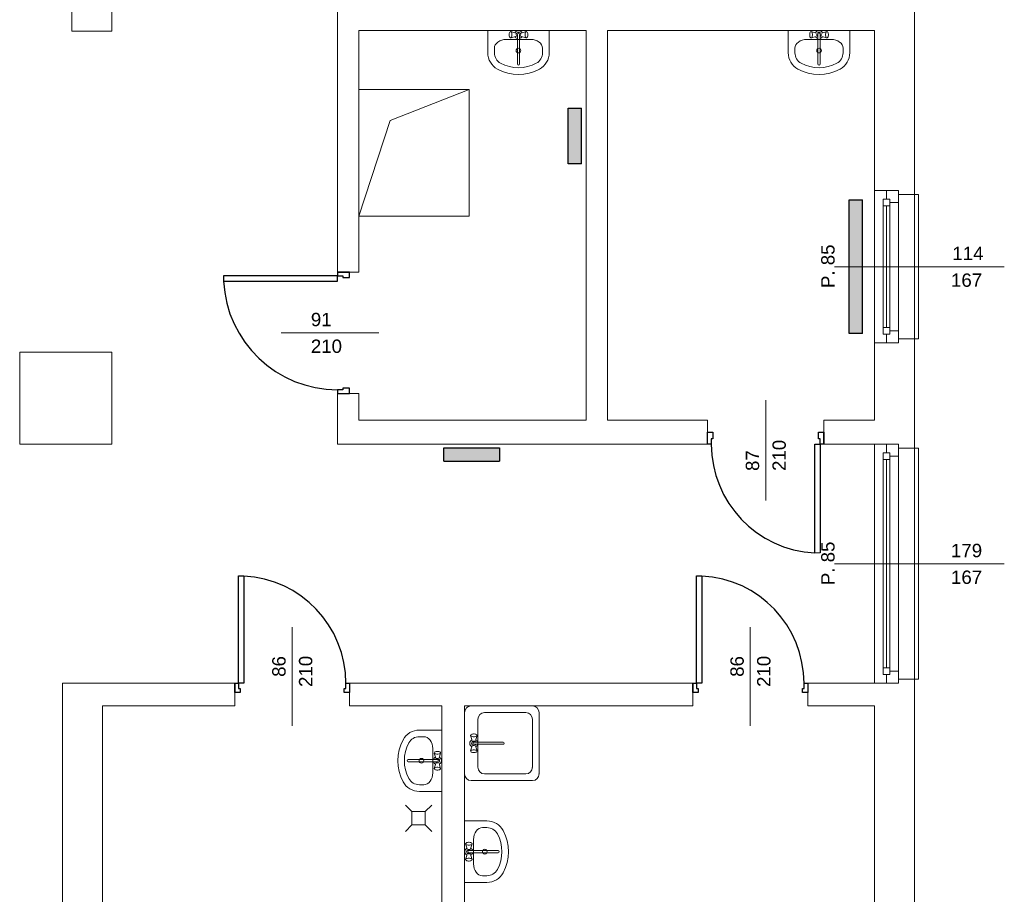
# Model space of a CAD drawing. Header units: millimetres. Extents: x 12683 to 90307, y 30842 to 62253.
# Tile 110 of 152: x 52412 to 53149, y 50466 to 51122. Entities that reach past the tile are written whole.
import ezdxf

# ---------------------------------------------------------------- set-up
doc = ezdxf.new("R2010")
doc.units = ezdxf.units.MM
doc.header["$LTSCALE"] = 0.6
doc.layers.add('zzz_podklady_drzwi', color=252, linetype='Continuous')
doc.layers.add('zzz_podklady_grzejniki_ist', color=252, linetype='Continuous')
for name, color, linetype, lineweight in [('zzz_podklady_drzwi_opisy', 252, 'Continuous', 15), ('zzz_podklady_okna_opisy', 252, 'Continuous', 15), ('zzz_podklady_sciany', 252, 'Continuous', 15)]:
    doc.layers.add(name, color=color, linetype=linetype, lineweight=lineweight)
doc.styles.add('GENERATED_STYLE_1', font='ARIAL.TTF')

msp = doc.modelspace()

# ---------------------------------------------------------------- hatches: boundary and pattern name
at = {"layer": 'zzz_podklady_grzejniki_ist'}
for points in [[(52832.26, 51055.33), (52822.26, 51055.33), (52822.26, 51013.55), (52832.26, 51013.55)], [(53042.58, 50986.53), (53032.58, 50986.53), (53032.58, 50886.53), (53042.58, 50886.53)], [(52770.82, 50790.87), (52770.82, 50800.87), (52729.04, 50800.87), (52729.04, 50790.87)]]:
    msp.add_hatch(color=256, dxfattribs=at).paths.add_polyline_path(points, flags=0)

# ---------------------------------------------------------------- linework, layer by layer
at = {"layer": 'zzz_podklady_drzwi'}
for p, q in [((52649.58, 50929.73), (52564.18, 50929.73)), ((52564.18, 50929.73), (52564.18, 50925.73)), ((52649.58, 50932.53), (52658.58, 50932.53)), ((52649.58, 50932.53), (52649.58, 50929.73)), ((52658.58, 50932.53), (52649.58, 50932.53)), ((52649.58, 50932.53), (52658.58, 50932.53)), ((52649.58, 50929.73), (52653.58, 50929.73)), ((52649.58, 50925.73), (52649.58, 50929.73)), ((52653.58, 50929.73), (52653.58, 50928.53)), ((52658.58, 50928.53), (52658.58, 50932.53)), ((52564.18, 50925.73), (52649.58, 50925.73)), ((52653.58, 50928.53), (52658.58, 50928.53)), ((52653.58, 50844.33), (52649.58, 50844.33)), ((52649.58, 50844.33), (52649.58, 50841.53)), ((52649.58, 50841.53), (52658.58, 50841.53)), ((52649.58, 50841.53), (52658.58, 50841.53)), ((52649.58, 50841.53), (52658.58, 50841.53)), ((52658.58, 50845.53), (52653.58, 50845.53)), ((52653.58, 50845.53), (52653.58, 50844.33)), ((52658.58, 50841.53), (52658.58, 50845.53)), ((52926.58, 50803.53), (52926.58, 50812.53)), ((52926.58, 50812.53), (52930.58, 50812.53)), ((52926.58, 50803.53), (52926.58, 50812.53)), ((52926.58, 50803.53), (52926.58, 50812.53)), ((52930.58, 50812.53), (52930.58, 50807.53)), ((53009.58, 50807.53), (53009.58, 50812.53)), ((53009.58, 50812.53), (53013.58, 50812.53)), ((53013.58, 50803.53), (53013.58, 50812.53)), ((53013.58, 50812.53), (53013.58, 50803.53)), ((53013.58, 50803.53), (53013.58, 50812.53)), ((52930.58, 50807.53), (52929.38, 50807.53)), ((52929.38, 50807.53), (52929.38, 50803.53)), ((53010.78, 50807.53), (53009.58, 50807.53)), ((53010.78, 50803.53), (53010.78, 50807.53)), ((52929.38, 50803.53), (52926.58, 50803.53)), ((53006.78, 50722.13), (53006.78, 50803.53)), ((53006.78, 50803.53), (53010.78, 50803.53)), ((53013.58, 50803.53), (53010.78, 50803.53)), ((53010.78, 50803.53), (53010.78, 50722.13)), ((52575.38, 50624.53), (52575.38, 50704.93)), ((52575.38, 50704.93), (52579.38, 50704.93)), ((52579.38, 50704.93), (52579.38, 50624.53)), ((52918.38, 50624.53), (52918.38, 50704.93)), ((52918.38, 50704.93), (52922.38, 50704.93)), ((52922.38, 50704.93), (52922.38, 50624.53)), ((52572.58, 50624.53), (52572.58, 50617.53)), ((52572.58, 50624.53), (52575.38, 50624.53)), ((52572.58, 50617.53), (52572.58, 50624.53)), ((52572.58, 50624.53), (52572.58, 50617.53)), ((52575.38, 50624.53), (52575.38, 50620.53)), ((52579.38, 50624.53), (52575.38, 50624.53)), ((52575.38, 50620.53), (52576.58, 50620.53)), ((52576.58, 50620.53), (52576.58, 50617.53)), ((52654.58, 50617.53), (52654.58, 50620.53)), ((52654.58, 50620.53), (52655.78, 50620.53)), ((52655.78, 50620.53), (52655.78, 50624.53)), ((52655.78, 50624.53), (52658.58, 50624.53)), ((52658.58, 50624.53), (52658.58, 50617.53)), ((52658.58, 50624.53), (52658.58, 50617.53)), ((52658.58, 50624.53), (52658.58, 50617.53)), ((52915.58, 50624.53), (52915.58, 50617.53)), ((52915.58, 50624.53), (52918.38, 50624.53)), ((52915.58, 50617.53), (52915.58, 50624.53)), ((52915.58, 50624.53), (52915.58, 50617.53)), ((52918.38, 50624.53), (52918.38, 50620.53)), ((52922.38, 50624.53), (52918.38, 50624.53)), ((52918.38, 50620.53), (52919.58, 50620.53)), ((52919.58, 50620.53), (52919.58, 50617.53)), ((52997.58, 50617.53), (52997.58, 50620.53)), ((52997.58, 50620.53), (52998.78, 50620.53)), ((52998.78, 50620.53), (52998.78, 50624.53)), ((52998.78, 50624.53), (53001.58, 50624.53)), ((53001.58, 50624.53), (53001.58, 50617.53)), ((53001.58, 50624.53), (53001.58, 50617.53)), ((53001.58, 50624.53), (53001.58, 50617.53)), ((52576.58, 50617.53), (52572.58, 50617.53)), ((52658.58, 50617.53), (52654.58, 50617.53)), ((52919.58, 50617.53), (52915.58, 50617.53)), ((53001.58, 50617.53), (52997.58, 50617.53))]:
    msp.add_line(p, q, dxfattribs=at)
for centre, radius, start, end in [((52649.58, 50929.73), 85.4, 182.68463, 270), ((53010.78, 50803.53), 81.4, 180, 267.18335), ((52575.38, 50624.53), 80.4, 0, 87.14829), ((52918.38, 50624.53), 80.4, 0, 87.14829)]:
    msp.add_arc(centre, radius, start, end, dxfattribs=at)
at = {"layer": 'zzz_podklady_drzwi_opisy'}
for p, q in [((52607.44, 50887.03), (52680.58, 50887.03)), ((52970.08, 50761.38), (52970.08, 50836.53)), ((52615.58, 50666.67), (52615.58, 50592.53)), ((52958.58, 50666.67), (52958.58, 50592.53))]:
    msp.add_line(p, q, dxfattribs=at)
at = {"layer": 'zzz_podklady_grzejniki_ist'}
for p, q in [((52822.26, 51013.55), (52822.26, 51055.33)), ((52822.26, 51055.33), (52832.26, 51055.33)), ((52832.26, 51013.55), (52832.26, 51055.33)), ((52832.26, 51013.55), (52822.26, 51013.55)), ((53032.58, 50886.53), (53032.58, 50986.53)), ((53032.58, 50986.53), (53042.58, 50986.53)), ((53042.58, 50886.53), (53042.58, 50986.53)), ((53042.58, 50886.53), (53032.58, 50886.53)), ((52729.04, 50790.87), (52729.04, 50800.87)), ((52729.04, 50800.87), (52770.82, 50800.87)), ((52770.82, 50800.87), (52770.82, 50790.87)), ((52729.04, 50790.87), (52770.82, 50790.87))]:
    msp.add_line(p, q, dxfattribs=at)
at = {"layer": 'zzz_podklady_okna_opisy'}
msp.add_line((53010.78, 50722.13), (53006.78, 50722.13), dxfattribs=at)
at = {"layer": 'zzz_podklady_sciany'}
for p, q in [((52480.58, 51112.96), (52480.58, 51559.53)), ((52649.58, 51248.53), (52649.58, 50932.53)), ((53081.58, 50990.53), (53081.58, 51197.53)), ((52450.58, 51172.29), (52450.58, 51112.96)), ((52665.58, 50932.53), (52665.58, 51113.53)), ((52665.58, 51113.53), (52835.58, 51113.53)), ((52762, 51113.53), (52762, 51096.73)), ((52808, 51113.53), (52762, 51113.53)), ((52808, 51113.53), (52808, 51096.73)), ((52835.58, 51113.53), (52835.58, 50821.53)), ((52851.58, 51113.53), (53051.58, 51113.53)), ((52851.58, 50821.53), (52851.58, 51113.53)), ((52987, 51113.53), (52987, 51096.73)), ((53033, 51113.53), (52987, 51113.53)), ((53033, 51113.53), (53033, 51096.73)), ((53051.58, 51113.53), (53051.58, 50993.53)), ((52450.58, 51112.96), (52480.58, 51112.96)), ((52775.89, 51106.76), (52775.89, 51106.76)), ((52794.11, 51106.76), (52775.89, 51106.76)), ((52778.09, 51111.26), (52778.01, 51110.6)), ((52778.01, 51110.6), (52778.01, 51109.91)), ((52778.01, 51109.91), (52778.09, 51109.26)), ((52778.24, 51111.79), (52778.09, 51111.26)), ((52778.09, 51109.26), (52778.24, 51108.72)), ((52778.45, 51112.14), (52778.24, 51111.79)), ((52778.24, 51108.72), (52778.45, 51108.38)), ((52778.96, 51112.51), (52778.45, 51112.14)), ((52778.96, 51108), (52778.45, 51108.38)), ((52779.24, 51112.66), (52778.96, 51112.51)), ((52778.96, 51108), (52779.24, 51107.86)), ((52779.53, 51112.51), (52779.24, 51112.66)), ((52782.99, 51111.46), (52779.24, 51112.66)), ((52782.99, 51109.05), (52779.24, 51107.86)), ((52779.24, 51107.86), (52779.53, 51108)), ((52779.77, 51112.1), (52779.53, 51112.51)), ((52779.53, 51108), (52779.77, 51108.42)), ((52779.96, 51111.46), (52779.77, 51112.1)), ((52779.77, 51108.42), (52779.96, 51109.06)), ((52780.05, 51110.67), (52779.96, 51111.46)), ((52779.96, 51109.06), (52780.05, 51109.84)), ((52780.05, 51109.84), (52780.05, 51110.67)), ((52784.22, 51110.4), (52784.22, 51088.37)), ((52785.79, 51088.37), (52785.79, 51110.4)), ((52787.01, 51111.46), (52790.76, 51112.66)), ((52787.01, 51109.05), (52790.76, 51107.86)), ((52790.05, 51111.46), (52789.95, 51110.67)), ((52789.95, 51110.67), (52789.95, 51109.84)), ((52789.95, 51109.84), (52790.05, 51109.06)), ((52790.23, 51112.1), (52790.05, 51111.46)), ((52790.05, 51109.06), (52790.23, 51108.42)), ((52790.48, 51112.51), (52790.23, 51112.1)), ((52790.23, 51108.42), (52790.48, 51108)), ((52790.76, 51112.66), (52790.48, 51112.51)), ((52790.48, 51108), (52790.76, 51107.86)), ((52791.04, 51112.51), (52790.76, 51112.66)), ((52790.76, 51107.86), (52791.04, 51108)), ((52791.04, 51112.51), (52791.56, 51112.14)), ((52791.04, 51108), (52791.56, 51108.38)), ((52791.77, 51111.79), (52791.56, 51112.14)), ((52791.56, 51108.38), (52791.77, 51108.72)), ((52791.92, 51111.26), (52791.77, 51111.79)), ((52791.77, 51108.72), (52791.92, 51109.26)), ((52792, 51110.6), (52791.92, 51111.26)), ((52791.92, 51109.26), (52792, 51109.91)), ((52792, 51109.91), (52792, 51110.6)), ((53000.89, 51106.76), (53000.89, 51106.76)), ((53019.11, 51106.76), (53000.89, 51106.76)), ((53003.09, 51111.26), (53003.01, 51110.6)), ((53003.01, 51110.6), (53003.01, 51109.91)), ((53003.01, 51109.91), (53003.09, 51109.26)), ((53003.24, 51111.79), (53003.09, 51111.26)), ((53003.09, 51109.26), (53003.24, 51108.72)), ((53003.45, 51112.14), (53003.24, 51111.79)), ((53003.24, 51108.72), (53003.45, 51108.38)), ((53003.96, 51112.51), (53003.45, 51112.14)), ((53003.96, 51108), (53003.45, 51108.38)), ((53004.24, 51112.66), (53003.96, 51112.51)), ((53003.96, 51108), (53004.24, 51107.86)), ((53004.53, 51112.51), (53004.24, 51112.66)), ((53007.99, 51111.46), (53004.24, 51112.66)), ((53007.99, 51109.05), (53004.24, 51107.86)), ((53004.24, 51107.86), (53004.53, 51108)), ((53004.77, 51112.1), (53004.53, 51112.51)), ((53004.53, 51108), (53004.77, 51108.42)), ((53004.96, 51111.46), (53004.77, 51112.1)), ((53004.77, 51108.42), (53004.96, 51109.06)), ((53005.05, 51110.67), (53004.96, 51111.46)), ((53004.96, 51109.06), (53005.05, 51109.84)), ((53005.05, 51109.84), (53005.05, 51110.67)), ((53009.22, 51110.4), (53009.22, 51088.37)), ((53010.79, 51088.37), (53010.79, 51110.4)), ((53012.01, 51111.46), (53015.76, 51112.66)), ((53012.01, 51109.05), (53015.76, 51107.86)), ((53015.05, 51111.46), (53014.95, 51110.67)), ((53014.95, 51110.67), (53014.95, 51109.84)), ((53014.95, 51109.84), (53015.05, 51109.06)), ((53015.23, 51112.1), (53015.05, 51111.46)), ((53015.05, 51109.06), (53015.23, 51108.42)), ((53015.48, 51112.51), (53015.23, 51112.1)), ((53015.23, 51108.42), (53015.48, 51108)), ((53015.76, 51112.66), (53015.48, 51112.51)), ((53015.48, 51108), (53015.76, 51107.86)), ((53016.04, 51112.51), (53015.76, 51112.66)), ((53015.76, 51107.86), (53016.04, 51108)), ((53016.04, 51112.51), (53016.56, 51112.14)), ((53016.04, 51108), (53016.56, 51108.38)), ((53016.77, 51111.79), (53016.56, 51112.14)), ((53016.56, 51108.38), (53016.77, 51108.72)), ((53016.92, 51111.26), (53016.77, 51111.79)), ((53016.77, 51108.72), (53016.92, 51109.26)), ((53017, 51110.6), (53016.92, 51111.26)), ((53016.92, 51109.26), (53017, 51109.91)), ((53017, 51109.91), (53017, 51110.6)), ((52767, 51100.09), (52767, 51096.73)), ((52803, 51100.09), (52803, 51096.73)), ((52992, 51100.09), (52992, 51096.73)), ((53028, 51100.09), (53028, 51096.73)), ((52665.58, 51078.53), (52665.58, 50978.53)), ((52748.08, 51069.36), (52665.58, 51069.36)), ((52688.96, 51045.98), (52748.08, 51069.36)), ((52748.08, 50974.36), (52748.08, 51069.36)), ((52688.96, 51045.98), (52665.58, 50974.36)), ((53060.58, 50993.53), (53051.58, 50993.53)), ((53051.58, 50879.53), (53051.58, 50993.53)), ((53051.58, 50879.53), (53051.58, 50993.53)), ((53069.58, 50993.53), (53060.58, 50993.53)), ((53060.58, 50993.53), (53069.58, 50993.53)), ((53069.58, 50993.53), (53060.58, 50993.53)), ((53069.58, 50990.53), (53069.58, 50993.53)), ((53069.58, 50990.53), (53069.58, 50993.53)), ((53081.58, 50990.53), (53069.58, 50990.53)), ((53081.58, 50882.53), (53081.58, 50990.53)), ((53084.58, 50990.53), (53081.58, 50990.53)), ((53084.58, 50882.53), (53084.58, 50990.53)), ((52665.58, 50974.36), (52748.08, 50974.36)), ((52649.58, 50932.53), (52665.58, 50932.53)), ((53060.58, 50879.53), (53051.58, 50879.53)), ((53051.58, 50879.53), (53051.58, 50821.53)), ((53069.58, 50879.53), (53060.58, 50879.53)), ((53069.58, 50879.53), (53060.58, 50879.53)), ((53069.58, 50879.53), (53060.58, 50879.53)), ((53081.58, 50882.53), (53069.58, 50882.53)), ((53069.58, 50882.53), (53069.58, 50879.53)), ((53069.58, 50882.53), (53069.58, 50879.53)), ((53081.58, 50800.53), (53081.58, 50882.53)), ((53081.58, 50882.53), (53084.58, 50882.53)), ((52480.58, 50872.53), (52411.58, 50872.53)), ((52411.58, 50872.53), (52411.58, 50803.53)), ((52480.58, 50803.53), (52480.58, 50872.53)), ((52649.58, 50841.53), (52665.58, 50841.53)), ((52649.58, 50841.53), (52649.58, 50803.53)), ((52665.58, 50821.53), (52665.58, 50841.53)), ((52835.58, 50821.53), (52665.58, 50821.53)), ((52926.58, 50821.53), (52851.58, 50821.53)), ((52926.58, 50803.53), (52926.58, 50821.53)), ((53013.58, 50803.53), (53013.58, 50821.53)), ((53051.58, 50821.53), (53013.58, 50821.53)), ((52411.58, 50803.53), (52480.58, 50803.53)), ((52649.58, 50803.53), (52926.58, 50803.53)), ((53013.58, 50803.53), (53051.58, 50803.53)), ((53060.58, 50803.53), (53051.58, 50803.53)), ((53051.58, 50624.53), (53051.58, 50803.53)), ((53051.58, 50624.53), (53051.58, 50803.53)), ((53069.58, 50803.53), (53060.58, 50803.53)), ((53060.58, 50803.53), (53069.58, 50803.53)), ((53069.58, 50803.53), (53060.58, 50803.53)), ((53069.58, 50800.53), (53069.58, 50803.53)), ((53069.58, 50800.53), (53069.58, 50803.53)), ((53081.58, 50800.53), (53069.58, 50800.53)), ((53081.58, 50627.53), (53081.58, 50800.53)), ((53084.58, 50800.53), (53081.58, 50800.53)), ((53084.58, 50627.53), (53084.58, 50800.53)), ((53081.58, 50627.53), (53069.58, 50627.53)), ((53069.58, 50627.53), (53069.58, 50624.53)), ((53069.58, 50627.53), (53069.58, 50624.53)), ((53081.58, 50418.53), (53081.58, 50627.53)), ((53081.58, 50627.53), (53084.58, 50627.53)), ((52572.58, 50624.53), (52443.58, 50624.53)), ((52443.58, 50624.53), (52443.58, 50164.53)), ((52572.58, 50624.53), (52572.58, 50607.53)), ((52658.58, 50624.53), (52658.58, 50607.53)), ((52915.58, 50624.53), (52658.58, 50624.53)), ((52915.58, 50624.53), (52915.58, 50607.53)), ((53001.58, 50624.53), (53001.58, 50607.53)), ((53051.58, 50624.53), (53001.58, 50624.53)), ((53060.58, 50624.53), (53051.58, 50624.53)), ((53069.58, 50624.53), (53060.58, 50624.53)), ((53069.58, 50624.53), (53060.58, 50624.53)), ((53069.58, 50624.53), (53060.58, 50624.53)), ((52473.58, 50607.53), (52572.58, 50607.53)), ((52473.58, 50436.53), (52473.58, 50607.53)), ((52658.58, 50607.53), (52727.58, 50607.53)), ((52727.58, 50607.53), (52727.58, 50457.53)), ((52744.58, 50607.53), (52915.58, 50607.53)), ((52744.58, 50457.53), (52744.58, 50607.53)), ((52795.46, 50607.53), (52749.58, 50607.53)), ((53001.58, 50607.53), (53051.58, 50607.53)), ((53051.58, 50607.53), (53051.58, 50421.53)), ((52744.58, 50602.53), (52744.58, 50556.65)), ((52754.58, 50597.53), (52754.58, 50561.65)), ((52790.46, 50602.53), (52759.58, 50602.53)), ((52795.46, 50561.65), (52795.46, 50597.53)), ((52800.46, 50556.65), (52800.46, 50602.53)), ((52727.58, 50589.53), (52710.78, 50589.53)), ((52714.14, 50584.53), (52710.78, 50584.53)), ((52727.58, 50543.53), (52727.58, 50589.53)), ((52749.33, 50585.63), (52749.18, 50585.35)), ((52749.18, 50585.35), (52749.33, 50585.06)), ((52750.38, 50581.6), (52749.18, 50585.35)), ((52749.33, 50585.63), (52749.7, 50586.14)), ((52749.33, 50585.06), (52749.75, 50584.82)), ((52750.05, 50586.35), (52749.7, 50586.14)), ((52749.75, 50584.82), (52750.38, 50584.63)), ((52750.58, 50586.5), (52750.05, 50586.35)), ((52750.38, 50584.63), (52751.17, 50584.54)), ((52751.24, 50586.58), (52750.58, 50586.5)), ((52751.17, 50584.54), (52752, 50584.54)), ((52751.93, 50586.58), (52751.24, 50586.58)), ((52752.58, 50586.5), (52751.93, 50586.58)), ((52752, 50584.54), (52752.78, 50584.63)), ((52753.12, 50586.35), (52752.58, 50586.5)), ((52752.78, 50584.63), (52753.42, 50584.82)), ((52752.79, 50581.6), (52753.98, 50585.35)), ((52753.46, 50586.14), (52753.12, 50586.35)), ((52753.42, 50584.82), (52753.84, 50585.06)), ((52753.84, 50585.63), (52753.46, 50586.14)), ((52753.98, 50585.35), (52753.84, 50585.63)), ((52753.84, 50585.06), (52753.98, 50585.35)), ((52720.82, 50575.64), (52720.81, 50575.64)), ((52720.81, 50557.42), (52720.81, 50575.64)), ((52750.38, 50577.58), (52749.18, 50573.83)), ((52773.47, 50580.37), (52751.44, 50580.37)), ((52751.44, 50578.8), (52773.47, 50578.8)), ((52752.79, 50577.58), (52753.98, 50573.83)), ((52722.06, 50572.57), (52721.91, 50572.29)), ((52721.91, 50572.29), (52722.06, 50572.01)), ((52723.11, 50568.54), (52721.91, 50572.29)), ((52722.06, 50572.57), (52722.43, 50573.09)), ((52722.06, 50572.01), (52722.48, 50571.76)), ((52722.78, 50573.29), (52722.43, 50573.09)), ((52722.48, 50571.76), (52723.11, 50571.58)), ((52723.31, 50573.44), (52722.78, 50573.29)), ((52723.11, 50571.58), (52723.9, 50571.48)), ((52723.97, 50573.52), (52723.31, 50573.44)), ((52723.9, 50571.48), (52724.73, 50571.48)), ((52724.66, 50573.52), (52723.97, 50573.52)), ((52725.31, 50573.44), (52724.66, 50573.52)), ((52724.73, 50571.48), (52725.51, 50571.58)), ((52725.85, 50573.29), (52725.31, 50573.44)), ((52725.51, 50571.58), (52726.15, 50571.76)), ((52725.52, 50568.54), (52726.71, 50572.29)), ((52726.19, 50573.09), (52725.85, 50573.29)), ((52726.15, 50571.76), (52726.57, 50572.01)), ((52726.57, 50572.57), (52726.19, 50573.09)), ((52726.71, 50572.29), (52726.57, 50572.57)), ((52726.57, 50572.01), (52726.71, 50572.29)), ((52749.33, 50574.11), (52749.18, 50573.83)), ((52749.18, 50573.83), (52749.33, 50573.55)), ((52749.75, 50574.36), (52749.33, 50574.11)), ((52749.33, 50573.55), (52749.7, 50573.03)), ((52749.7, 50573.03), (52750.05, 50572.82)), ((52750.38, 50574.54), (52749.75, 50574.36)), ((52750.05, 50572.82), (52750.58, 50572.67)), ((52751.17, 50574.64), (52750.38, 50574.54)), ((52750.58, 50572.67), (52751.24, 50572.59)), ((52752, 50574.64), (52751.17, 50574.64)), ((52751.24, 50572.59), (52751.93, 50572.59)), ((52751.93, 50572.59), (52752.58, 50572.67)), ((52752.78, 50574.54), (52752, 50574.64)), ((52752.58, 50572.67), (52753.12, 50572.82)), ((52753.42, 50574.36), (52752.78, 50574.54)), ((52753.12, 50572.82), (52753.46, 50573.03)), ((52753.84, 50574.11), (52753.42, 50574.36)), ((52753.84, 50573.55), (52753.46, 50573.03)), ((52753.98, 50573.83), (52753.84, 50574.11)), ((52753.84, 50573.55), (52753.98, 50573.83)), ((52724.45, 50567.32), (52702.43, 50567.32)), ((52702.43, 50565.74), (52724.45, 50565.74)), ((52723.11, 50564.52), (52721.91, 50560.77)), ((52722.06, 50561.05), (52721.91, 50560.77)), ((52721.91, 50560.77), (52722.06, 50560.49)), ((52722.48, 50561.3), (52722.06, 50561.05)), ((52723.11, 50561.48), (52722.48, 50561.3)), ((52723.9, 50561.58), (52723.11, 50561.48)), ((52724.73, 50561.58), (52723.9, 50561.58)), ((52725.51, 50561.48), (52724.73, 50561.58)), ((52726.15, 50561.3), (52725.51, 50561.48)), ((52725.52, 50564.52), (52726.71, 50560.77)), ((52726.57, 50561.05), (52726.15, 50561.3)), ((52726.71, 50560.77), (52726.57, 50561.05)), ((52726.57, 50560.49), (52726.71, 50560.77)), ((52722.06, 50560.49), (52722.43, 50559.97)), ((52722.43, 50559.97), (52722.78, 50559.77)), ((52722.78, 50559.77), (52723.31, 50559.61)), ((52723.31, 50559.61), (52723.97, 50559.53)), ((52723.97, 50559.53), (52724.66, 50559.53)), ((52724.66, 50559.53), (52725.31, 50559.61)), ((52725.31, 50559.61), (52725.85, 50559.77)), ((52725.85, 50559.77), (52726.19, 50559.97)), ((52726.57, 50560.49), (52726.19, 50559.97)), ((52759.58, 50556.65), (52790.46, 50556.65)), ((52714.14, 50548.53), (52710.78, 50548.53)), ((52749.58, 50551.65), (52795.46, 50551.65)), ((52727.58, 50543.53), (52710.78, 50543.53)), ((52705.23, 50528.48), (52700.38, 50533.33)), ((52715.23, 50528.48), (52720.08, 50533.33)), ((52705.23, 50518.48), (52705.23, 50528.48)), ((52715.23, 50528.48), (52705.23, 50528.48)), ((52715.23, 50528.48), (52715.23, 50518.48)), ((52705.23, 50518.48), (52700.38, 50513.63)), ((52715.23, 50518.48), (52705.23, 50518.48)), ((52715.23, 50518.48), (52720.08, 50513.63)), ((52744.58, 50521.41), (52761.38, 50521.41)), ((52744.58, 50475.41), (52744.58, 50521.41)), ((52758.02, 50516.41), (52761.38, 50516.41)), ((52745.45, 50504.17), (52745.6, 50504.45)), ((52745.6, 50503.89), (52745.45, 50504.17)), ((52746.65, 50500.42), (52745.45, 50504.17)), ((52745.6, 50504.45), (52745.97, 50504.97)), ((52746.02, 50503.64), (52745.6, 50503.89)), ((52745.97, 50504.97), (52746.32, 50505.17)), ((52746.65, 50503.46), (52746.02, 50503.64)), ((52746.32, 50505.17), (52746.85, 50505.33)), ((52747.44, 50503.36), (52746.65, 50503.46)), ((52746.85, 50505.33), (52747.51, 50505.41)), ((52748.27, 50503.36), (52747.44, 50503.36)), ((52747.51, 50505.41), (52748.2, 50505.41)), ((52748.2, 50505.41), (52748.85, 50505.33)), ((52749.05, 50503.46), (52748.27, 50503.36)), ((52748.85, 50505.33), (52749.39, 50505.17)), ((52749.69, 50503.64), (52749.05, 50503.46)), ((52749.06, 50500.42), (52750.25, 50504.17)), ((52749.39, 50505.17), (52749.73, 50504.97)), ((52750.11, 50503.89), (52749.69, 50503.64)), ((52750.11, 50504.45), (52749.73, 50504.97)), ((52750.11, 50504.45), (52750.25, 50504.17)), ((52750.25, 50504.17), (52750.11, 50503.89)), ((52751.35, 50507.52), (52751.35, 50507.52)), ((52751.35, 50489.3), (52751.35, 50507.52)), ((52746.65, 50496.4), (52745.45, 50492.65)), ((52747.71, 50499.2), (52769.74, 50499.2)), ((52769.74, 50497.62), (52747.71, 50497.62)), ((52749.06, 50496.4), (52750.25, 50492.65)), ((52745.45, 50492.65), (52745.6, 50492.93)), ((52745.6, 50492.37), (52745.45, 50492.65)), ((52745.6, 50492.93), (52746.02, 50493.18)), ((52745.6, 50492.37), (52745.97, 50491.85)), ((52746.32, 50491.65), (52745.97, 50491.85)), ((52746.02, 50493.18), (52746.65, 50493.36)), ((52746.85, 50491.5), (52746.32, 50491.65)), ((52746.65, 50493.36), (52747.44, 50493.46)), ((52747.51, 50491.42), (52746.85, 50491.5)), ((52747.44, 50493.46), (52748.27, 50493.46)), ((52748.2, 50491.42), (52747.51, 50491.42)), ((52748.85, 50491.5), (52748.2, 50491.42)), ((52748.27, 50493.46), (52749.05, 50493.36)), ((52749.39, 50491.65), (52748.85, 50491.5)), ((52749.05, 50493.36), (52749.69, 50493.18)), ((52749.73, 50491.85), (52749.39, 50491.65)), ((52749.69, 50493.18), (52750.11, 50492.93)), ((52750.11, 50492.37), (52749.73, 50491.85)), ((52750.11, 50492.93), (52750.25, 50492.65)), ((52750.25, 50492.65), (52750.11, 50492.37)), ((52758.02, 50480.41), (52761.38, 50480.41)), ((52744.58, 50475.41), (52761.38, 50475.41))]:
    msp.add_line(p, q, dxfattribs=at)
for centre in [(52785, 51098.34), (53010, 51098.34), (52712.39, 50566.53), (52759.77, 50498.41)]:
    msp.add_circle(centre, 1.75, dxfattribs=at)
for centre, radius, start, end in [((52785, 51110.26), 3, 27.97653, 152.02347), ((52785, 51110.26), 3, 207.97653, 254.77469), ((52785, 51110.26), 1.68, 298.05488, 241.94512), ((52785, 51110.26), 0.8, 10, 170), ((52785, 51110.26), 3, 285.22531, 332.02347), ((53010, 51110.26), 3, 27.97653, 152.02347), ((53010, 51110.26), 3, 207.97653, 254.77469), ((53010, 51110.26), 1.68, 298.05488, 241.94512), ((53010, 51110.26), 0.8, 10, 170), ((53010, 51110.26), 3, 285.22531, 332.02347), ((52775.89, 51096.73), 13.89, 180, 241.52544), ((52775.89, 51096.73), 8.89, 180, 241.52544), ((52794.12, 51096.73), 8.89, 298.47456, 0), ((52794.12, 51096.73), 13.89, 298.47456, 0), ((53000.89, 51096.73), 13.89, 180, 241.52544), ((53000.89, 51096.73), 8.89, 180, 241.52544), ((53019.12, 51096.73), 8.89, 298.47456, 0), ((53019.12, 51096.73), 13.89, 298.47456, 0), ((52785, 51113.53), 33, 241.52544, 298.47456), ((52785, 51113.53), 28, 241.52544, 298.47456), ((52785, 51088.37), 0.788, 180, 0), ((53010, 51113.53), 33, 241.52544, 298.47456), ((53010, 51113.53), 28, 241.52544, 298.47456), ((53010, 51088.37), 0.788, 180, 0), ((52749.58, 50602.53), 5, 90, 180), ((52795.46, 50602.53), 5, 0, 90), ((52759.58, 50597.53), 5, 90, 180), ((52790.46, 50597.53), 5, 0, 90), ((52710.78, 50575.64), 13.89, 90, 151.52544), ((52710.78, 50575.64), 8.89, 90, 151.52544), ((52727.58, 50566.53), 33, 151.52544, 208.47456), ((52727.58, 50566.53), 28, 151.52544, 208.47456), ((52751.58, 50579.59), 3, 117.97653, 242.02347), ((52751.58, 50579.59), 1.68, 28.05488, 331.94512), ((52751.58, 50579.59), 0.8, 100, 260), ((52751.58, 50579.59), 3, 15.22531, 62.02347), ((52751.58, 50579.59), 3, 297.97653, 344.77469), ((52773.47, 50579.59), 0.788, 270, 90), ((52724.31, 50566.53), 3, 117.97653, 164.77469), ((52724.31, 50566.53), 1.68, 208.05488, 151.94512), ((52724.31, 50566.53), 3, 297.97653, 62.02347), ((52702.43, 50566.53), 0.788, 90, 270), ((52724.31, 50566.53), 3, 195.22531, 242.02347), ((52724.31, 50566.53), 0.8, 280, 80), ((52759.58, 50561.65), 5, 180, 270), ((52790.46, 50561.65), 5, 270, 0), ((52749.58, 50556.65), 5, 180, 270), ((52795.46, 50556.65), 5, 270, 0), ((52710.78, 50557.42), 13.89, 208.47456, 270), ((52710.78, 50557.42), 8.89, 208.47456, 270), ((52761.38, 50507.52), 13.89, 28.47456, 90), ((52761.38, 50507.52), 8.89, 28.47456, 90), ((52744.58, 50498.41), 28, 331.52544, 28.47456), ((52744.58, 50498.41), 33, 331.52544, 28.47456), ((52747.85, 50498.41), 3, 117.97653, 242.02347), ((52747.85, 50498.41), 1.68, 28.05488, 331.94512), ((52747.85, 50498.41), 0.8, 100, 260), ((52747.85, 50498.41), 3, 15.22531, 62.02347), ((52747.85, 50498.41), 3, 297.97653, 344.77469), ((52769.74, 50498.41), 0.788, 270, 90), ((52761.38, 50489.3), 8.89, 270, 331.52544), ((52761.38, 50489.3), 13.89, 270, 331.52544)]:
    msp.add_arc(centre, radius, start, end, dxfattribs=at)
for centre, major_axis, start_param, end_param in [((52775.89, 51100.09), (8.89, 0), 1.570796, 3.141593), ((52794.11, 51100.09), (-8.89, 0), 3.141593, 4.712389), ((53000.89, 51100.09), (8.89, 0), 1.570796, 3.141593), ((53019.11, 51100.09), (-8.89, 0), 3.141593, 4.712389), ((52714.14, 50575.64), (0, -8.89), 1.570796, 3.141593), ((52714.14, 50557.42), (0, 8.89), 3.141593, 4.712389)]:
    msp.add_ellipse(centre, major_axis=major_axis, ratio=0.750558, start_param=start_param, end_param=end_param, dxfattribs=at)
at = {"layer": 'zzz_podklady_sciany', "extrusion": (0, 0, -1)}
for centre, major_axis, start_param, end_param in [((52758.02, 50507.52), (0, -8.89), 1.570796, 3.141593), ((52758.02, 50489.3), (0, 8.89), 3.141593, 4.712389)]:
    msp.add_ellipse(centre, major_axis=major_axis, ratio=0.750558, start_param=start_param, end_param=end_param, dxfattribs=at)
at = {"layer": 'zzz_podklady_sciany'}
for p in [(52795.46, 50561.65), (52800.46, 50556.65)]:
    msp.add_point(p, dxfattribs=at)

# ---------------------------------------------------------------- texts
at = {"layer": 'zzz_podklady_drzwi_opisy', "char_height": 10, "attachment_point": 7, "style": 'GENERATED_STYLE_1'}
for s, insert in [('{91}', (52629.58, 50891.82)), ('{210}', (52629.58, 50871.82))]:
    msp.add_mtext(s, dxfattribs=dict(at, insert=insert))
at = {"layer": 'zzz_podklady_drzwi_opisy', "char_height": 10, "attachment_point": 7, "rotation": 90, "style": 'GENERATED_STYLE_1'}
for s, insert in [('{210}', (52985.29, 50783.53)), ('{87}', (52965.29, 50783.53)), ('{86}', (52610.79, 50629.35)), ('{210}', (52630.79, 50621.76)), ('{86}', (52953.79, 50629.35)), ('{210}', (52973.79, 50621.76))]:
    msp.add_mtext(s, dxfattribs=dict(at, insert=insert))
at = {"layer": 'zzz_podklady_okna_opisy', "char_height": 10, "attachment_point": 7, "style": 'GENERATED_STYLE_1'}
for s, insert in [('{114}', (53109.82, 50941.49)), ('{167}', (53108.82, 50921.32)), ('{179}', (53108.82, 50718.82)), ('{167}', (53108.82, 50698.82))]:
    msp.add_mtext(s, dxfattribs=dict(at, insert=insert))
at = {"layer": 'zzz_podklady_okna_opisy', "char_height": 10, "attachment_point": 7, "rotation": 90, "style": 'GENERATED_STYLE_1'}
for insert in [(53021.79, 50920.53), (53021.79, 50698.03)]:
    msp.add_mtext('{P. 85}', dxfattribs=dict(at, insert=insert))

# ---------------------------------------------------------------- wipeouts: each hides what was drawn before it
at = {"ltscale": 3784.848701}
msp.add_wipeout([(53058.08, 50982.03), (53063.08, 50982.03), (53063.08, 50984.53), (53069.58, 50984.53), (53069.58, 50888.53), (53063.08, 50888.53), (53063.08, 50891.03), (53058.08, 50891.03)], dxfattribs=at).dxf.layer = 'zzz_podklady_sciany'
at = {"ltscale": 6365.643843}
msp.add_wipeout([(53058.08, 50792.03), (53063.08, 50792.03), (53063.08, 50794.53), (53069.58, 50794.53), (53069.58, 50633.53), (53063.08, 50633.53), (53063.08, 50636.03), (53058.08, 50636.03)], dxfattribs=at).dxf.layer = 'zzz_podklady_sciany'

# ---------------------------------------------------------------- next in the draw order: linework, layer by layer
at = {"layer": 'zzz_podklady_okna_opisy'}
for p, q in [((53148.73, 50936.53), (53021.58, 50936.53)), ((53148.73, 50714.03), (53021.58, 50714.03))]:
    msp.add_line(p, q, dxfattribs=at)
at = {"layer": 'zzz_podklady_sciany'}
for p, q in [((53060.58, 50987.03), (53060.58, 50993.53)), ((53069.58, 50993.53), (53069.58, 50984.53)), ((53058.08, 50982.03), (53058.08, 50987.03)), ((53058.08, 50987.03), (53063.08, 50987.03)), ((53058.08, 50891.03), (53058.08, 50982.03)), ((53058.08, 50891.03), (53058.08, 50982.03)), ((53063.08, 50982.03), (53058.08, 50982.03)), ((53063.08, 50987.03), (53060.58, 50987.03)), ((53060.58, 50891.03), (53060.58, 50982.03)), ((53063.08, 50984.53), (53063.08, 50987.03)), ((53063.08, 50987.03), (53063.08, 50982.03)), ((53069.58, 50984.53), (53063.08, 50984.53)), ((53063.08, 50891.03), (53063.08, 50982.03)), ((53069.58, 50984.53), (53069.58, 50888.53)), ((53058.08, 50886.03), (53058.08, 50891.03)), ((53058.08, 50891.03), (53063.08, 50891.03)), ((53063.08, 50886.03), (53058.08, 50886.03)), ((53060.58, 50879.53), (53060.58, 50886.03)), ((53060.58, 50886.03), (53063.08, 50886.03)), ((53063.08, 50891.03), (53063.08, 50886.03)), ((53063.08, 50886.03), (53063.08, 50888.53)), ((53063.08, 50888.53), (53069.58, 50888.53)), ((53069.58, 50888.53), (53069.58, 50879.53)), ((53058.08, 50792.03), (53058.08, 50797.03)), ((53058.08, 50797.03), (53063.08, 50797.03)), ((53060.58, 50797.03), (53060.58, 50803.53)), ((53063.08, 50797.03), (53060.58, 50797.03)), ((53063.08, 50794.53), (53063.08, 50797.03)), ((53063.08, 50797.03), (53063.08, 50792.03)), ((53069.58, 50803.53), (53069.58, 50794.53)), ((53058.08, 50636.03), (53058.08, 50792.03)), ((53058.08, 50636.03), (53058.08, 50792.03)), ((53063.08, 50792.03), (53058.08, 50792.03)), ((53060.58, 50636.03), (53060.58, 50792.03)), ((53069.58, 50794.53), (53063.08, 50794.53)), ((53063.08, 50636.03), (53063.08, 50792.03)), ((53069.58, 50794.53), (53069.58, 50633.53)), ((53058.08, 50631.03), (53058.08, 50636.03)), ((53058.08, 50636.03), (53063.08, 50636.03)), ((53063.08, 50636.03), (53063.08, 50631.03)), ((53063.08, 50631.03), (53058.08, 50631.03)), ((53060.58, 50624.53), (53060.58, 50631.03)), ((53060.58, 50631.03), (53063.08, 50631.03)), ((53063.08, 50631.03), (53063.08, 50633.53)), ((53063.08, 50633.53), (53069.58, 50633.53)), ((53069.58, 50633.53), (53069.58, 50624.53))]:
    msp.add_line(p, q, dxfattribs=at)

doc.saveas('drawing.dxf')
